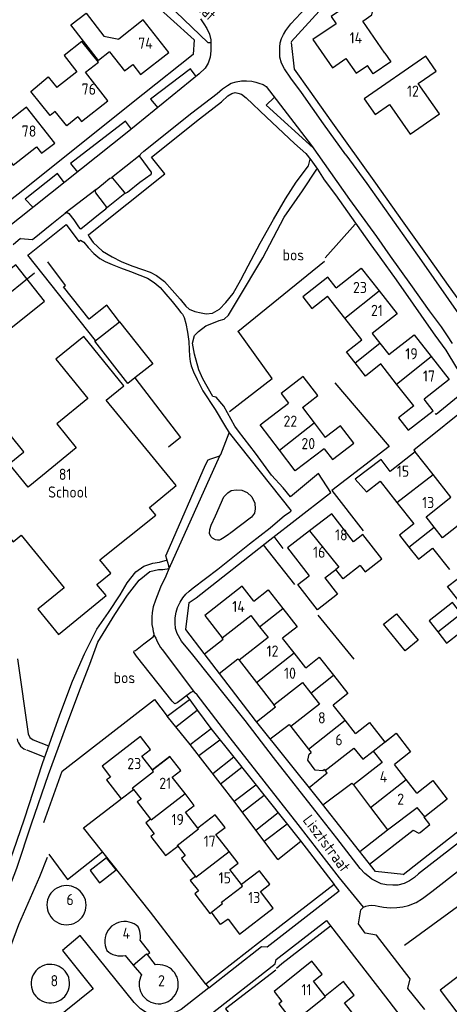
# Model space of a CAD drawing. Header units: metres. Extents: x 226218 to 240385, y 439369 to 449677.
# Tile 209 of 256: x 235102 to 235198, y 444626 to 444846. Entities that reach past the tile are written whole.
import ezdxf

# ---------------------------------------------------------------- set-up
doc = ezdxf.new("R2010")
doc.units = ezdxf.units.M
doc.header["$MEASUREMENT"] = 0
for name, color, linetype in [('DAKRAND', 4, 'Continuous'), ('DAKRAND-BYG', 4, 'Continuous'), ('FUNKTIEAAND', 253, 'Continuous'), ('HEG', 253, 'Continuous'), ('HEK', 253, 'Continuous'), ('HOOFDGEBOUW', 4, 'Continuous'), ('HUISNUMMER', 253, 'Continuous'), ('KANTVERH', 253, 'Continuous'), ('OVLIJNOBJ', 253, 'Continuous'), ('RASTER', 253, 'Continuous'), ('STRAATNAAM', 253, 'Continuous'), ('TUSSENMUUR', 253, 'Continuous')]:
    doc.layers.add(name, color=color, linetype=linetype)
doc.styles.get("Standard").update_dxf_attribs({"font": 'iso.shx'})

msp = doc.modelspace()

# ---------------------------------------------------------------- linework, layer by layer
at = {"layer": 'DAKRAND'}
for p, q in [((235120.92, 444842.3), (235124.25, 444841.64)), ((235125.65, 444636.89), (235127.48, 444634.74)), ((235132.41, 444634.78), (235130.61, 444637.1)), ((235127.48, 444634.74), (235129.31, 444632.57))]:
    msp.add_line(p, q, dxfattribs=at)
for points in [[(235178.7, 444845.64), (235180.73, 444847.04), (235181.28, 444849.17), (235179.88, 444851.18), (235178.39, 444851.29), (235171.63, 444846.64), (235172.73, 444845.04)], [(235183.65, 444838.46), (235184.97, 444836.54), (235181.05, 444833.84), (235179.73, 444835.75)], [(235115.06, 444824.23), (235112.62, 444822.25), (235110, 444825.42), (235108.89, 444824.52), (235104.63, 444829.91), (235108.49, 444833.18), (235110.41, 444830.83)], [(235178.1, 444724.02), (235174.29, 444721.06), (235172.67, 444723.14)], [(235202.04, 444718.05), (235199.93, 444716.39), (235197.65, 444719.29), (235199.75, 444720.95)], [(235170.17, 444678.46), (235169.8, 444678.18), (235168.07, 444678.26), (235166.42, 444680.53), (235166.73, 444681.84), (235167.21, 444682.23)], [(235148.63, 444644.99), (235146.97, 444643.82), (235144.96, 444646.6)], [(235130.61, 444637.1), (235131.15, 444637.58), (235128.99, 444640.29)]]:
    msp.add_lwpolyline(points, dxfattribs=at)
at = {"layer": 'DAKRAND-BYG'}
for points in [[(235127.84, 444765.94), (235126.29, 444764.71), (235118.86, 444774.11), (235124.39, 444778.48)], [(235124.39, 444778.48), (235131.82, 444769.08), (235127.84, 444765.94)], [(235186.21, 444713.25), (235191.05, 444707.33), (235188.17, 444704.97), (235183.33, 444710.89), (235186.21, 444713.25)], [(235119.92, 444653.15), (235123.63, 444656), (235121.52, 444658.74), (235117.81, 444655.9), (235119.92, 444653.15)]]:
    msp.add_lwpolyline(points, dxfattribs=at)
at = {"layer": 'HEG'}
msp.add_line((235150.82, 444776.33), (235170.17, 444791.99), dxfattribs=at)
for points in [[(235172.48, 444764.79), (235184.6, 444750.63), (235171.76, 444740.79), (235178.8, 444731.77)], [(235159.3, 444633.64), (235148.06, 444625), (235155.69, 444615.27)]]:
    msp.add_lwpolyline(points, dxfattribs=at)
at = {"layer": 'HEK'}
msp.add_line((235086.99, 444774.59), (235105.42, 444789.39), dxfattribs=at)
for points in [[(235124.39, 444778.48), (235121.59, 444782.17), (235117.6, 444779.03), (235111.92, 444786.28), (235112.32, 444786.58), (235108.41, 444791.84)], [(235127.84, 444765.94), (235138, 444752.63), (235135.36, 444750.43)], [(235188, 444639.17), (235216.87, 444660.29), (235220.55, 444654.56)]]:
    msp.add_lwpolyline(points, dxfattribs=at)
at = {"layer": 'HOOFDGEBOUW'}
for p, q in [((235183.65, 444838.46), (235178.7, 444845.64)), ((235114.86, 444834.32), (235110.41, 444830.83)), ((235121.8, 444827.84), (235116.78, 444834.22)), ((235174.67, 444779.28), (235170.83, 444784.16)), ((235182.38, 444785.35), (235186.4, 444780.25)), ((235186.4, 444780.25), (235180.82, 444775.85)), ((235178.47, 444774.46), (235174.67, 444779.28)), ((235180.82, 444775.85), (235182.52, 444773.7)), ((235182.52, 444773.7), (235184.52, 444771.15)), ((235193.96, 444770.73), (235198, 444765.6)), ((235186.26, 444764.56), (235182.73, 444769.05)), ((235121.39, 444760.99), (235125.34, 444764.19)), ((235190.09, 444759.71), (235186.26, 444764.56)), ((235198, 444765.6), (235192.38, 444761.18)), ((235131.97, 444748.06), (235121.39, 444760.99)), ((235165.21, 444759.33), (235167.85, 444755.88)), ((235167.85, 444755.88), (235170.34, 444752.63)), ((235170.23, 444721.25), (235172.67, 444723.14)), ((235153.69, 444712.83), (235155.67, 444710.31)), ((235155.67, 444710.31), (235157.55, 444707.9)), ((235163.39, 444704.48), (235160.81, 444707.77)), ((235165.97, 444701.19), (235163.39, 444704.48)), ((235165.22, 444697.91), (235167.11, 444695.5)), ((235167.11, 444695.5), (235169.04, 444693.04)), ((235174.75, 444689.46), (235172.11, 444692.83)), ((235177.08, 444686.49), (235174.75, 444689.46)), ((235166.6, 444683.01), (235167.21, 444682.23)), ((235181.05, 444682.51), (235183.01, 444680.02)), ((235188.4, 444676.21), (235185.77, 444679.56)), ((235190.77, 444673.18), (235188.4, 444676.21)), ((235134.66, 444659.2), (235137.4, 444661.32))]:
    msp.add_line(p, q, dxfattribs=at)
for points in [[(235122.17, 444838.81), (235119.68, 444836.87), (235113.51, 444844.78), (235116.92, 444847.43), (235120.92, 444842.3)], [(235135.37, 444838.61), (235129.7, 444845.89), (235124.25, 444841.64)], [(235172.73, 444845.04), (235167.58, 444841.5), (235171.93, 444835.19), (235174.95, 444837.27), (235177.2, 444834.01), (235179.73, 444835.75)], [(235116.78, 444834.22), (235119.68, 444836.5), (235116.02, 444841.11), (235112.01, 444837.95), (235114.86, 444834.32)], [(235122.17, 444838.81), (235125.51, 444834.53), (235127.35, 444835.97), (235129.1, 444833.72), (235135.37, 444838.61)], [(235195.1, 444834.48), (235192.77, 444837.84), (235179.04, 444828.29), (235181.46, 444824.81), (235184.63, 444827.01), (235189.25, 444820.37), (235195.8, 444824.93), (235191.1, 444831.7), (235195.1, 444834.48)], [(235115.06, 444824.23), (235115.88, 444823.19), (235121.8, 444827.84)], [(235109.92, 444818.37), (235103.62, 444826.44), (235095.5, 444820.11), (235100.66, 444813.49), (235105.87, 444817.56), (235107.01, 444816.1), (235109.92, 444818.37)], [(235172.78, 444786.06), (235178.36, 444790.46), (235182.38, 444785.35)], [(235172.78, 444786.06), (235170.91, 444788.44), (235165.3, 444784.03), (235167.35, 444781.42), (235170.83, 444784.16)], [(235125.34, 444764.19), (235116.43, 444775.18), (235110.18, 444770.12), (235117.33, 444761.3), (235110.38, 444755.67), (235114.75, 444750.28), (235107.19, 444744.15), (235103.97, 444741.55), (235099.77, 444746.73), (235102.96, 444749.32), (235103.04, 444749.38), (235097.19, 444756.61)], [(235184.52, 444771.15), (235190.14, 444775.58), (235193.96, 444770.73)], [(235176.99, 444769.3), (235175.05, 444771.76), (235178.47, 444774.46)], [(235182.73, 444769.05), (235179.31, 444766.35), (235176.99, 444769.3)], [(235165.21, 444759.33), (235168.67, 444761.98), (235165.43, 444766.21), (235160.49, 444762.42), (235162.14, 444760.28)], [(235160.1, 444749.78), (235155.78, 444755.41), (235162.14, 444760.28)], [(235190.09, 444759.71), (235186.67, 444757.01), (235188.86, 444754.22), (235194.41, 444758.59), (235192.38, 444761.18)], [(235170.11, 444750.11), (235171.96, 444747.69), (235176.73, 444751.34), (235173.74, 444755.24), (235170.34, 444752.63)], [(235170.11, 444750.11), (235163.64, 444745.15), (235160.1, 444749.78)], [(235194.4, 444744.37), (235190.41, 444749.43), (235184.85, 444745.04), (235182.77, 444747.69), (235177.01, 444743.3), (235179.54, 444740.47), (235182.56, 444742.85), (235186.33, 444738.07)], [(235086.08, 444747.19), (235100.69, 444729.33), (235102.45, 444730.77), (235112.04, 444719.05)], [(235112.04, 444719.05), (235107.73, 444715.52), (235106.18, 444714.25), (235110.78, 444708.63), (235121.38, 444717.29), (235119.35, 444719.77), (235122.45, 444722.3), (235120.01, 444725.29), (235132.54, 444735.25), (235131.1, 444737.01), (235137.04, 444741.86), (235131.97, 444748.06)], [(235194.67, 444732.58), (235192.83, 444734.92), (235198.39, 444739.3), (235194.4, 444744.37)], [(235186.33, 444738.07), (235190.09, 444733.29), (235186.91, 444730.78), (235189.01, 444728.13)], [(235176.61, 444729.32), (235171.76, 444735.58), (235166.83, 444731.76)], [(235202.05, 444734.56), (235196.53, 444730.22), (235194.67, 444732.58)], [(235166.83, 444731.76), (235161.89, 444727.94), (235166.72, 444721.72)], [(235178.1, 444724.02), (235179.2, 444722.61), (235182.94, 444725.51), (235178.72, 444730.96), (235176.61, 444729.32)], [(235189.01, 444728.13), (235191.11, 444725.45), (235194.25, 444727.92), (235198.03, 444723.13)], [(235170.23, 444721.25), (235173.08, 444717.58), (235168.57, 444714.08), (235164.18, 444719.75), (235166.72, 444721.72)], [(235154.41, 444716.07), (235151.8, 444719.39), (235143.41, 444712.82), (235147.32, 444707.83), (235153.69, 444712.83)], [(235154.41, 444716.07), (235157.59, 444718.56), (235160.86, 444714.38)], [(235200.64, 444713.31), (235198.73, 444715.77), (235193.5, 444711.69), (235195.45, 444709.19)], [(235160.86, 444714.38), (235164.05, 444710.3), (235160.81, 444707.77)], [(235195.45, 444709.19), (235197.4, 444706.69), (235200.42, 444709.05), (235204.19, 444704.22)], [(235157.55, 444707.9), (235151.07, 444702.83), (235154.96, 444697.86)], [(235165.97, 444701.19), (235168.99, 444703.56), (235172.18, 444699.49)], [(235172.18, 444699.49), (235175.39, 444695.4), (235172.11, 444692.83)], [(235154.96, 444697.86), (235158.84, 444692.91), (235165.22, 444697.91)], [(235169.04, 444693.04), (235162.66, 444688.04), (235166.6, 444683.01)], [(235177.08, 444686.49), (235180.19, 444688.92), (235183.6, 444684.58), (235186.13, 444686.56), (235186.14, 444686.54)], [(235135.64, 444681.37), (235131.73, 444678.35), (235129.35, 444681.43), (235131.3, 444682.94), (235129.08, 444685.8), (235120.49, 444679.16), (235122.35, 444676.75), (235121.51, 444676.1), (235124.77, 444671.87), (235127.54, 444674.01)], [(235186.14, 444686.54), (235189.39, 444682.4), (235185.77, 444679.56)], [(235170.17, 444678.46), (235170.34, 444678.24), (235176.72, 444683.24)], [(235176.72, 444683.24), (235178.69, 444680.73), (235181.02, 444682.56), (235181.05, 444682.51)], [(235139.02, 444673.05), (235136.17, 444676.74), (235138.07, 444678.22), (235135.64, 444681.37)], [(235183.01, 444680.02), (235176.61, 444675), (235180.42, 444669.97)], [(235190.77, 444673.18), (235194.32, 444675.96), (235197.57, 444671.82), (235192.53, 444667.87), (235190.88, 444669.97)], [(235127.54, 444674.01), (235129.21, 444671.85), (235128.37, 444671.2), (235131.35, 444667.34)], [(235141.87, 444665.32), (235139.12, 444668.88), (235141.08, 444670.39), (235139.02, 444673.05)], [(235180.42, 444669.97), (235184.22, 444664.93), (235190.88, 444669.97)], [(235131.35, 444667.34), (235130.27, 444666.5), (235132.16, 444664.06), (235131.37, 444663.45), (235134.66, 444659.2)], [(235148.85, 444660.14), (235145.93, 444663.91), (235147.97, 444665.49), (235145.77, 444668.34), (235141.87, 444665.32)], [(235137.4, 444661.32), (235139.03, 444659.22), (235138.21, 444658.59), (235141.33, 444654.54)], [(235151.61, 444652.72), (235149.02, 444656.07), (235150.88, 444657.51), (235148.85, 444660.14)], [(235141.33, 444654.54), (235140.2, 444653.65), (235142.02, 444651.3), (235141.18, 444650.65), (235144.56, 444646.28), (235144.96, 444646.6)], [(235158.71, 444647.49), (235155.84, 444651.21), (235157.95, 444652.84), (235155.63, 444655.83), (235151.61, 444652.72)], [(235116.31, 444650.35), (235115.99, 444650.82), (235115.62, 444651.24), (235115.19, 444651.62), (235114.72, 444651.93), (235114.21, 444652.18), (235113.67, 444652.37), (235113.12, 444652.48), (235112.55, 444652.52), (235111.98, 444652.48), (235111.43, 444652.37), (235110.89, 444652.19), (235110.38, 444651.94), (235109.9, 444651.63), (235109.48, 444651.26), (235109.1, 444650.84), (235108.78, 444650.37), (235108.52, 444649.86), (235108.34, 444649.32), (235108.22, 444648.77), (235108.18, 444648.2), (235108.21, 444647.64), (235108.31, 444647.08), (235108.49, 444646.54), (235108.73, 444646.03), (235109.04, 444645.55)], [(235109.04, 444645.55), (235109.41, 444645.1), (235109.83, 444644.71), (235110.31, 444644.38), (235110.82, 444644.11), (235111.36, 444643.92), (235111.93, 444643.79), (235112.51, 444643.75), (235113.09, 444643.78), (235113.65, 444643.88), (235114.2, 444644.06), (235114.73, 444644.32), (235115.21, 444644.64), (235115.64, 444645.02), (235116.03, 444645.45), (235116.35, 444645.93), (235116.6, 444646.45), (235116.79, 444647), (235116.9, 444647.57), (235116.93, 444648.15), (235116.89, 444648.72), (235116.77, 444649.29), (235116.58, 444649.83), (235116.31, 444650.35)], [(235148.63, 444644.99), (235151.2, 444641.67), (235158.71, 444647.49)], [(235219.66, 444647.18), (235195.95, 444629.11), (235206.62, 444615.1), (235217.65, 444623.51), (235222.09, 444617.68), (235228.22, 444622.36), (235223.79, 444628.18), (235230.03, 444632.94), (235235.8, 444625.36), (235242.08, 444630.15)], [(235128.58, 444643.26), (235128.13, 444643.64), (235127.63, 444643.95), (235127.09, 444644.2), (235126.52, 444644.37), (235125.93, 444644.47), (235125.34, 444644.48), (235124.75, 444644.42), (235124.18, 444644.28), (235123.63, 444644.06), (235123.11, 444643.77), (235122.63, 444643.42), (235122.21, 444643), (235121.84, 444642.53), (235121.55, 444642.02), (235121.32, 444641.48), (235121.16, 444640.9), (235121.09, 444640.32), (235121.09, 444639.72), (235121.17, 444639.14), (235121.33, 444638.57), (235121.57, 444638.02)], [(235128.99, 444640.29), (235129.06, 444640.79), (235129.08, 444641.3), (235129.04, 444641.81), (235128.95, 444642.31), (235128.79, 444642.79), (235128.58, 444643.26)], [(235121.57, 444638.02), (235121.99, 444637.66), (235122.45, 444637.36), (235122.94, 444637.12), (235123.47, 444636.94), (235124.01, 444636.82), (235124.56, 444636.78), (235125.11, 444636.8), (235125.65, 444636.89)], [(235112.23, 444633.41), (235111.84, 444633.81), (235111.4, 444634.16), (235110.91, 444634.45), (235110.39, 444634.67), (235109.85, 444634.83), (235109.29, 444634.91), (235108.73, 444634.91), (235108.17, 444634.85), (235107.62, 444634.71), (235107.1, 444634.5), (235106.61, 444634.22), (235106.15, 444633.89), (235105.75, 444633.49), (235105.4, 444633.05), (235105.11, 444632.56), (235104.89, 444632.04), (235104.74, 444631.5), (235104.66, 444630.94), (235104.66, 444630.38), (235104.72, 444629.82), (235104.86, 444629.27), (235105.08, 444628.75), (235105.35, 444628.26), (235105.69, 444627.8), (235106.09, 444627.4), (235106.53, 444627.06)], [(235137, 444632.53), (235136.72, 444632.99), (235136.37, 444633.42), (235135.98, 444633.8), (235135.55, 444634.13), (235135.07, 444634.4), (235134.57, 444634.61), (235134.04, 444634.75), (235133.5, 444634.83), (235132.95, 444634.84), (235132.41, 444634.78)], [(235170.34, 444627.78), (235167.71, 444631.14), (235169.64, 444632.7), (235167.36, 444635.63), (235158.92, 444628.82), (235160.64, 444626.62), (235159.93, 444626.06), (235163.23, 444621.84), (235166.07, 444624.13)], [(235106.53, 444627.06), (235107.02, 444626.77), (235107.54, 444626.55), (235108.08, 444626.4), (235108.63, 444626.32), (235109.2, 444626.31), (235109.76, 444626.38), (235110.3, 444626.52), (235110.82, 444626.73), (235111.31, 444627), (235111.76, 444627.34), (235112.17, 444627.73), (235112.51, 444628.18), (235112.8, 444628.66), (235113.02, 444629.18), (235113.17, 444629.72), (235113.25, 444630.28), (235113.26, 444630.84), (235113.19, 444631.4), (235113.05, 444631.94), (235112.84, 444632.47), (235112.57, 444632.96), (235112.23, 444633.41)], [(235129.31, 444632.57), (235129.08, 444632.08), (235128.92, 444631.56), (235128.81, 444631.02), (235128.78, 444630.47), (235128.81, 444629.93), (235128.92, 444629.39), (235129.08, 444628.87), (235129.32, 444628.38), (235129.61, 444627.91)], [(235129.61, 444627.91), (235129.97, 444627.47), (235130.39, 444627.09), (235130.86, 444626.75), (235131.36, 444626.49), (235131.89, 444626.29), (235132.45, 444626.16), (235133.02, 444626.1), (235133.59, 444626.12), (235134.15, 444626.22), (235134.7, 444626.38), (235135.22, 444626.62), (235135.7, 444626.92), (235136.14, 444627.28), (235136.53, 444627.7), (235136.86, 444628.17), (235137.13, 444628.67), (235137.33, 444629.21), (235137.46, 444629.76), (235137.52, 444630.33), (235137.5, 444630.9), (235137.4, 444631.46), (235137.24, 444632.01), (235137, 444632.53)], [(235177.3, 444622.89), (235174.64, 444626.29), (235176.79, 444628.03), (235174.42, 444631.07), (235170.34, 444627.78)]]:
    msp.add_lwpolyline(points, dxfattribs=at)
at = {"layer": 'KANTVERH'}
for p, q in [((235121.47, 444803.93), (235125.61, 444807.22)), ((235102.3, 444797.07), (235100.64, 444795.64)), ((235102.3, 444797.07), (235104.99, 444796.85)), ((235135.49, 444723.31), (235146.81, 444748.52)), ((235158.82, 444730.46), (235160.84, 444727.79)), ((235136.95, 444687.96), (235141.76, 444691.69)), ((235140.14, 444684.06), (235144.84, 444687.58)), ((235105.11, 444685.07), (235108.52, 444683.73)), ((235142.07, 444681.58), (235146.82, 444685.1)), ((235103.63, 444682.81), (235107.55, 444681.26)), ((235145.21, 444677.53), (235149.88, 444681.28)), ((235146.97, 444675.26), (235151.73, 444678.95)), ((235150.01, 444671.33), (235154.84, 444675.03)), ((235151.81, 444668.94), (235156.72, 444672.67)), ((235154.86, 444664.88), (235159.8, 444668.8)), ((235156.7, 444662.41), (235161.79, 444666.3)), ((235178.02, 444660.12), (235184.22, 444664.93)), ((235159.76, 444658.33), (235164.87, 444662.43))]:
    msp.add_line(p, q, dxfattribs=at)
for points in [[(235162.69, 444840.99), (235181.44, 444861.64), (235196.21, 444878.23), (235204.82, 444887.66), (235208.76, 444887.9), (235210.02, 444886.08)], [(235174.93, 444815.76), (235169.96, 444822.68), (235165.02, 444829.67), (235162.67, 444832.86), (235161.24, 444835), (235160.58, 444836.22), (235160.22, 444837.61), (235160.15, 444838.92), (235160.16, 444839.85), (235160.25, 444840.78), (235160.55, 444841.77), (235161.01, 444842.62), (235161.53, 444843.55), (235162.16, 444844.42), (235162.65, 444845.04), (235164.88, 444847.45), (235171.63, 444854.72), (235179.62, 444863.61), (235188.52, 444873.58), (235195.67, 444881.49), (235198.54, 444884.72)], [(235130.48, 444851.04), (235141.03, 444841.42), (235140.87, 444838.21), (235129.58, 444829.22), (235101.8, 444806.94), (235083.25, 444792.51), (235069.29, 444781.37), (235065.84, 444781.71), (235051.57, 444799.7), (235030.93, 444825.65), (235037.19, 444830.81)], [(235135.16, 444849.45), (235144.09, 444840.88), (235144.78, 444840.86)], [(235142.46, 444846.11), (235143.24, 444845), (235143.92, 444843.98), (235144.48, 444842.7), (235144.75, 444841.49), (235144.81, 444840.16), (235144.76, 444839.01), (235144.61, 444837.6), (235144.16, 444836.25), (235143.49, 444835.09), (235142.19, 444833.84), (235126.12, 444820.72), (235102.04, 444801.63), (235071.26, 444777.17), (235070.23, 444776.28), (235068.56, 444775.43), (235067.32, 444775.04), (235066.13, 444774.72), (235064.8, 444774.83), (235063.57, 444775.1), (235062.34, 444775.48), (235061.35, 444776.06), (235060.22, 444777), (235046.9, 444793.76)], [(235162.75, 444840.85), (235163.4, 444834.87), (235166.86, 444829.99), (235171.55, 444823.38), (235181.55, 444809.41), (235187.52, 444800.99), (235193.45, 444792.7), (235197.77, 444786.57)], [(235141.52, 444833.3), (235140.21, 444835.01), (235131.33, 444828.18), (235132.93, 444826.28)], [(235128.98, 444815.72), (235129.12, 444815.95), (235129.86, 444816.57), (235140.57, 444825.12), (235146.16, 444829.46), (235147.36, 444830.49), (235148.52, 444831.25), (235149.35, 444831.75), (235150.4, 444832.1), (235151.62, 444832.32), (235152.78, 444832.31), (235153.94, 444832.24), (235154.85, 444832.01), (235155.52, 444831.77), (235156.45, 444831.51), (235157.13, 444831.05), (235167.22, 444817.87), (235175.74, 444805.78), (235181.74, 444797.51), (235184.81, 444793.12), (235189.37, 444786.76), (235193.53, 444780.92), (235196.18, 444777.3), (235197.52, 444775.33), (235198.64, 444773.62)], [(235147.13, 444827.61), (235148.61, 444828.92), (235149.5, 444829.45), (235150.21, 444829.67), (235150.83, 444829.55), (235151.62, 444829.35), (235152.66, 444828.52), (235157.2, 444824.17)], [(235167.6, 444817.33), (235157.14, 444826.86), (235158.89, 444828.6)], [(235117.4, 444797.89), (235117.56, 444798), (235134.51, 444811.51), (235131.52, 444815.25), (235142.25, 444823.8), (235147.13, 444827.61)], [(235157.2, 444824.17), (235163.46, 444818.3), (235165.98, 444816.07), (235167.08, 444814.64), (235168.61, 444812.53), (235170.09, 444810.2), (235172.58, 444806.8), (235176.15, 444801.76), (235180.51, 444795.63), (235182.52, 444792.89), (235186.12, 444787.84), (235189.92, 444782.43), (235193.35, 444777.49), (235194.78, 444775.5), (235197.23, 444772.11), (235199.6, 444768.2), (235202.45, 444763.76), (235195.05, 444757.76), (235194.88, 444758)], [(235127.09, 444821.51), (235125.73, 444823.26), (235113.49, 444813.85), (235115.01, 444811.91)], [(235117.4, 444797.89), (235117.61, 444797.41), (235118.51, 444796.15), (235120.58, 444794.23), (235122.78, 444792.97), (235124.75, 444791.96), (235127.18, 444791), (235129.49, 444790.18), (235131.21, 444789.54), (235132.68, 444788.79), (235134.45, 444787.47), (235136.16, 444785.53), (235137.92, 444783.53), (235139.18, 444781.93), (235139.91, 444781.3), (235141.18, 444780.75), (235142.59, 444780.43), (235143.72, 444780.22), (235145.19, 444780.4), (235146.68, 444781.32), (235148.16, 444782.81), (235149.8, 444784.77), (235151.47, 444787.87), (235153.14, 444790.97), (235155.82, 444796.04), (235158.79, 444801.28), (235161.44, 444805.95), (235163.86, 444809.64), (235166.55, 444813.32), (235166.97, 444814.78)], [(235122.59, 444810.66), (235122.81, 444810.52), (235124.3, 444808.78), (235125.36, 444807.46), (235125.5, 444807.24), (235125.72, 444807.21), (235126.15, 444807.43), (235128.92, 444809.69), (235131.48, 444811.48), (235131.54, 444811.65), (235131.52, 444811.88), (235131.24, 444812.3), (235129.23, 444815.04), (235128.86, 444815.5), (235128.98, 444815.72), (235122.59, 444810.66)], [(235174.92, 444815.77), (235179.62, 444809.37), (235191.83, 444792.09), (235200.56, 444779.52), (235201.85, 444777.44), (235202.41, 444776.78), (235203.45, 444776.04), (235204.83, 444775.17), (235206.43, 444774.48), (235208.21, 444774.26), (235209.32, 444774.34), (235210.79, 444774.55), (235212.07, 444774.99), (235213.18, 444775.6), (235214.04, 444776.41), (235225.54, 444788.79)], [(235147.71, 444759.62), (235145.95, 444761.65), (235145.21, 444761.8), (235143.01, 444765.73), (235142.13, 444767.72), (235141.14, 444771.21), (235140.71, 444773.71), (235141.1, 444775.37), (235142.01, 444776.33), (235143.64, 444777.56), (235145.34, 444778.25), (235146.62, 444778.75), (235147.73, 444779.08), (235148.73, 444779.91), (235150.71, 444783.32), (235156.36, 444792.75), (235161.12, 444801.82), (235165.25, 444807.72), (235168.47, 444812.59)], [(235112.06, 444809.57), (235110.52, 444811.56), (235103.37, 444805.85), (235105.08, 444804.04)], [(235119.19, 444808.01), (235120.82, 444809.35), (235122.24, 444810.52), (235122.59, 444810.66)], [(235115.23, 444799.69), (235115.54, 444799.29), (235115.74, 444799.26), (235120.1, 444802.73), (235121.36, 444803.68), (235121.47, 444803.91), (235121.48, 444804.16), (235121.03, 444804.76), (235119.1, 444807.27), (235118.93, 444807.7), (235119.19, 444808.01), (235112.23, 444802.75)], [(235104.99, 444796.85), (235109.26, 444800.32), (235112.23, 444802.75), (235112.71, 444802.89), (235113.05, 444802.69), (235114.17, 444801.26), (235115.23, 444799.69)], [(235119.05, 444774.27), (235103.9, 444793.32), (235112.52, 444800.2), (235115.31, 444796.41), (235115.71, 444796.69)], [(235115.71, 444796.69), (235116.44, 444796.23), (235117.39, 444795.09), (235118.63, 444793.74), (235120.03, 444792.6), (235121.19, 444791.96), (235122.79, 444791.27), (235124.6, 444790.54), (235126.85, 444789.7), (235128.94, 444788.91), (235130.63, 444788.22), (235132.1, 444787.24), (235133.44, 444786.12), (235134.7, 444784.61), (235136.16, 444783.01), (235137.33, 444781.47), (235138.06, 444780.56), (235138.48, 444780.16), (235138.84, 444779.39), (235139.2, 444778.08), (235139.6, 444776.15), (235139.84, 444774.03), (235139.93, 444772.27), (235140, 444770.8), (235140.16, 444769.58), (235140.41, 444768.61), (235140.9, 444767.28), (235141.74, 444765.57), (235143.01, 444763.04)], [(235107.65, 444783.09), (235101.28, 444791.17), (235084.28, 444777.83), (235090.74, 444769.6), (235107.65, 444783.09)], [(235197.77, 444786.57), (235203.61, 444778.44), (235207.57, 444777.61), (235209.17, 444779.12)], [(235143.01, 444763.04), (235145.75, 444758.88), (235147.81, 444755.38), (235148.9, 444753.64), (235162.74, 444736.23), (235162.48, 444735.98)], [(235187.76, 444655.02), (235181.51, 444655.67), (235168.9, 444671.71), (235154.72, 444689.4), (235143.29, 444704.35), (235139.18, 444709.74), (235139.92, 444715.73), (235141.48, 444716.82), (235157.92, 444729.77), (235170.61, 444739.55), (235171.56, 444740.36), (235168.82, 444744.55), (235162.54, 444739.38), (235160.95, 444741.4), (235158.34, 444744.23), (235154.74, 444749.11), (235150.94, 444754.02), (235150.13, 444755.18), (235147.71, 444759.62)], [(235187.73, 444655.02), (235195.72, 444661.34), (235208.19, 444671.07), (235218.89, 444679.77), (235228.28, 444687.01), (235228.64, 444689.44), (235224.22, 444703.5), (235222.07, 444709.32), (235217.64, 444722.42), (235215.64, 444728.66), (235210.96, 444742.61), (235209.26, 444747.98), (235208.3, 444751.22), (235207.11, 444754.54), (235206.28, 444756.22), (235204.92, 444759.09), (235204, 444760.98), (235190.08, 444749.82), (235190.41, 444749.43)], [(235131.9, 444709.86), (235131.69, 444710.86), (235131.7, 444711.68), (235131.7, 444712.53), (235131.74, 444713.43), (235132.01, 444714.85), (235132.53, 444716.37), (235133.64, 444719.22), (235134.82, 444721.7), (235135.49, 444723.31), (235135.41, 444723.96), (235134.73, 444726.15), (235135.07, 444726.85), (235143.62, 444746.53), (235144.19, 444747.6), (235144.76, 444747.82), (235146.78, 444748.48), (235147.01, 444748.79), (235148.9, 444753.64)], [(235148.84, 444731.05), (235148.3, 444730.63), (235147.73, 444730.26), (235147.05, 444729.85), (235146.71, 444729.71), (235146.25, 444729.68), (235145.8, 444729.77), (235145.15, 444730.09), (235144.76, 444730.52), (235144.51, 444731.2), (235144.58, 444732.05), (235144.84, 444733.01), (235145.8, 444735.1), (235147.68, 444739.38), (235148.17, 444739.91), (235148.54, 444740.22), (235149.33, 444740.75), (235150.44, 444740.94), (235151.69, 444740.81), (235152.87, 444740.32), (235153.94, 444739.35), (235154.6, 444737.93), (235154.67, 444736.68), (235154.52, 444735.69), (235153.83, 444734.82), (235148.96, 444731.1)], [(235152.48, 444689.36), (235140.74, 444704.09), (235138.27, 444707.09), (235137.24, 444708.85), (235136.92, 444709.93), (235136.79, 444711.12), (235136.8, 444712.34), (235137.01, 444713.61), (235137.33, 444714.65), (235137.91, 444715.81), (235138.54, 444716.77), (235139.17, 444717.58), (235139.91, 444718.31), (235140.86, 444719.06), (235146.33, 444723.2), (235153.38, 444728.85), (235158.06, 444732.43), (235161.26, 444735.2), (235162.48, 444735.98)], [(235103.15, 444667.39), (235107.23, 444679.81), (235111.1, 444690.62), (235113.92, 444698.18), (235116.56, 444704.3), (235119.33, 444709.76), (235121.92, 444713.53), (235124.53, 444717.5), (235126.12, 444720.17), (235128.07, 444722.59), (235129.8, 444723.9), (235131.82, 444724.56), (235133.32, 444724.77), (235135.1, 444725.25)], [(235104.72, 444666.27), (235108.54, 444677.34), (235112.35, 444687.69), (235115.52, 444696.21), (235117.78, 444701.99), (235119.56, 444706.87), (235123.36, 444713.09), (235126.2, 444717.4), (235128.78, 444720.74), (235131.15, 444722.7), (235133.08, 444723.1), (235134.07, 444723.09), (235135.49, 444723.31)], [(235192.56, 444624.82), (235188.73, 444629.5), (235189.29, 444631.7), (235181.74, 444641.43), (235179.2, 444641.91), (235177.75, 444643.99), (235178.26, 444647.12), (235178.89, 444647.66), (235173.52, 444654.25), (235164.26, 444666.17), (235149.11, 444685.55), (235141.7, 444695.1), (235141.16, 444695.65), (235140.97, 444695.82), (235140.77, 444695.85), (235140.31, 444695.63), (235137.26, 444693.31), (235136.78, 444693.11), (235136.5, 444693.31), (235136.13, 444693.71), (235128.22, 444703.73), (235127.58, 444704.67), (235127.69, 444704.98), (235127.98, 444705.06), (235129.83, 444706.52), (235131.89, 444708.05), (235132.12, 444708.42), (235132.12, 444708.7), (235132.01, 444709.21), (235131.9, 444709.86)], [(235132.11, 444708.4), (235132.48, 444707.79), (235132.78, 444707.03), (235133.14, 444706.34), (235133.51, 444705.69), (235133.9, 444705.23), (235141.13, 444695.68)], [(235143.34, 444704.28), (235147.55, 444707.57), (235147.32, 444707.83)], [(235101.62, 444703.16), (235104.04, 444686.43), (235104.41, 444685.62), (235105.11, 444685.07)], [(235146.67, 444699.92), (235150.8, 444703.16), (235151.07, 444702.83)], [(235159.77, 444658.32), (235150.24, 444671.04), (235140.2, 444683.99), (235135, 444690.36), (235140.04, 444694.06)], [(235139.38, 444694.92), (235140.07, 444694.02), (235141.83, 444691.59), (235144.79, 444687.63), (235149.91, 444681.23), (235164.82, 444662.49), (235172.34, 444652.73), (235155.85, 444640.01)], [(235154.95, 444689.12), (235159.22, 444692.45), (235158.84, 444692.91)], [(235205.68, 444666.39), (235191.16, 444655.12), (235190.22, 444654.34), (235189.14, 444653.56), (235187.91, 444652.95), (235186.55, 444652.62), (235185.42, 444652.58), (235184.03, 444652.67), (235182.79, 444652.91), (235181.8, 444653.43), (235180.7, 444653.95), (235179.8, 444654.72), (235179.16, 444655.18), (235178.15, 444656.35), (235172.92, 444663.09), (235168.84, 444668.34), (235158.8, 444681.09), (235152.45, 444689.36), (235152.48, 444689.36)], [(235158, 444685.3), (235162.28, 444688.49), (235162.66, 444688.04)], [(235101.52, 444685.29), (235101.64, 444684.85), (235101.81, 444684.42), (235102.04, 444684.03), (235102.32, 444683.67), (235102.66, 444683.36), (235103.03, 444683.09), (235103.43, 444682.89)], [(235166.7, 444674.45), (235170.76, 444677.66), (235170.34, 444678.24)], [(235169.79, 444670.58), (235176.28, 444675.42), (235176.61, 444675)], [(235079.52, 444621.58), (235080.91, 444620.62), (235081.58, 444620.22), (235082.25, 444620), (235082.84, 444619.99), (235083.4, 444620.12), (235084.19, 444620.99), (235087.03, 444626.86), (235091.15, 444635.68), (235094.99, 444645.09), (235097.77, 444652.05), (235100.69, 444660.04), (235103.15, 444667.39)], [(235180.22, 444657.32), (235189.98, 444664.9), (235191.25, 444664.21), (235191.54, 444664.38), (235193.68, 444666.17), (235192.38, 444667.77), (235192.53, 444667.87)], [(235057.12, 444559.29), (235059.49, 444564.42), (235062.29, 444569.55), (235066.37, 444577.95), (235070.55, 444585.8), (235074.04, 444592.83), (235077.42, 444600.37), (235081.14, 444609.61), (235086.35, 444621.41), (235091.75, 444633.42), (235097.08, 444645.08), (235101.46, 444656.42), (235104.72, 444666.27)], [(235178.89, 444647.66), (235179.4, 444647.93), (235180.02, 444648.07), (235180.67, 444648.12), (235181.49, 444648.05), (235182.17, 444647.91), (235183.3, 444647.67), (235184.8, 444647.57), (235186.33, 444647.61), (235187.66, 444647.74), (235188.94, 444648.07), (235190.59, 444648.7), (235192.07, 444649.59), (235194.12, 444651.16), (235206.28, 444660.66)], [(235144.31, 444629.67), (235156.12, 444638.88), (235157.36, 444638.83), (235173.44, 444651.3), (235172.34, 444652.73)], [(235159.17, 444635.02), (235159.4, 444636.03), (235170.6, 444644.7), (235171.51, 444643.51)], [(235159.44, 444634.03), (235160.61, 444635.07), (235171.51, 444643.51), (235183.76, 444627.65), (235193.79, 444614.53), (235200.2, 444606.79), (235204.28, 444601.43), (235206.86, 444598.2)], [(235143.67, 444630.5), (235144.31, 444629.67), (235138.18, 444624.83), (235136.94, 444624.24), (235134.81, 444623.8), (235133.27, 444623.72), (235131.8, 444623.79), (235130.34, 444624.16), (235129.09, 444624.97), (235127.68, 444626.37), (235115.64, 444641.35), (235111.65, 444638), (235118.52, 444629.45), (235109.38, 444622.09), (235113.45, 444617.12), (235110.66, 444604.53)], [(235140.28, 444620.2), (235141.82, 444621.55), (235142.99, 444622.41), (235144.45, 444623.56), (235159.17, 444635.02)]]:
    msp.add_lwpolyline(points, dxfattribs=at)
at = {"layer": 'OVLIJNOBJ'}
for p, q in [((235170.32, 444792.73), (235176.98, 444800.25)), ((235132.23, 444694.09), (235135.02, 444690.38))]:
    msp.add_line(p, q, dxfattribs=at)
for points in [[(235148.94, 444758.4), (235158.5, 444765.8), (235150.9, 444776.38)], [(235092.58, 444621.25), (235097.56, 444632.09), (235101.95, 444643.82), (235106.62, 444654.54), (235108.33, 444658.82)]]:
    msp.add_lwpolyline(points, dxfattribs=at)
at = {"layer": 'RASTER'}
for p, q in [((235156.47, 444728.62), (235163.48, 444719.78)), ((235168.68, 444712.93), (235176.68, 444703.06))]:
    msp.add_line(p, q, dxfattribs=at)
for points in [[(235107.47, 444666.59), (235111.6, 444678.04), (235132.23, 444694.09)], [(235155.85, 444640.01), (235143.67, 444630.5), (235131.34, 444646.54), (235116.32, 444665.43), (235124.68, 444671.83)], [(235108.62, 444659.5), (235112.78, 444653.83), (235120.58, 444660.07)]]:
    msp.add_lwpolyline(points, dxfattribs=at)
at = {"layer": 'TUSSENMUUR'}
for p, q in [((235174.67, 444779.28), (235182.38, 444785.35)), ((235176.99, 444769.3), (235182.52, 444773.7)), ((235186.26, 444764.56), (235193.96, 444770.73)), ((235160.1, 444749.78), (235167.85, 444755.88)), ((235186.33, 444738.07), (235194.4, 444744.37)), ((235189.01, 444728.13), (235194.67, 444732.58)), ((235155.67, 444710.31), (235160.86, 444714.38)), ((235195.45, 444709.19), (235200.64, 444713.31)), ((235154.96, 444697.86), (235163.39, 444704.48)), ((235167.11, 444695.5), (235172.18, 444699.49)), ((235166.6, 444683.01), (235174.75, 444689.46)), ((235181.05, 444682.51), (235186.14, 444686.54)), ((235180.42, 444669.97), (235188.4, 444676.21)), ((235144.96, 444646.6), (235147.39, 444648.48)), ((235127.48, 444634.74), (235130.45, 444637.28)), ((235130.45, 444637.28), (235130.61, 444637.1))]:
    msp.add_line(p, q, dxfattribs=at)
for points in [[(235166.83, 444731.76), (235173.36, 444723.67), (235172.67, 444723.14)], [(235127.54, 444674.01), (235127.27, 444674.35), (235131.99, 444678), (235131.73, 444678.34), (235135.64, 444681.37)], [(235131.35, 444667.34), (235131.45, 444667.2), (235139.02, 444673.05)], [(235137.4, 444661.32), (235137.27, 444661.49), (235142, 444665.15), (235141.87, 444665.32)], [(235141.33, 444654.54), (235141.44, 444654.41), (235148.85, 444660.14)], [(235147.39, 444648.48), (235147.16, 444648.78), (235151.85, 444652.41), (235151.61, 444652.72)], [(235166.07, 444624.13), (235166.02, 444624.19), (235170.39, 444627.72), (235170.34, 444627.78)]]:
    msp.add_lwpolyline(points, dxfattribs=at)

# ---------------------------------------------------------------- texts
at = {"layer": 'FUNKTIEAAND'}
for s, p in [('bos', (235160.8, 444792.17)), ('School', (235108.45, 444739.18)), ('bos', (235123.09, 444697.72))]:
    msp.add_text(s, height=2.5, dxfattribs=at).set_placement(p)
at = {"layer": 'HUISNUMMER'}
for s, p in [('14', (235175.76, 444840.65)), ('74', (235128.56, 444839.46)), ('76', (235115.94, 444829.2)), ('12', (235188.57, 444828.75)), ('78', (235102.56, 444819.82)), ('23', (235176.52, 444784.87)), ('21', (235180.54, 444779.76)), ('19', (235188.18, 444770.08)), ('17', (235192.13, 444765.1)), ('22', (235161, 444755)), ('20', (235165, 444750)), ('81', (235110.84, 444743.14)), ('15', (235186.3, 444743.83)), ('13', (235191.95, 444736.83)), ('18', (235172.5, 444729.62)), ('16', (235167.6, 444725.75)), ('14', (235149.56, 444713.61)), ('12', (235157.23, 444703.65)), ('10', (235161.12, 444698.7)), ('8', (235168.71, 444688.74)), ('6', (235172.56, 444683.84)), ('23', (235126.13, 444678.51)), ('21', (235133.27, 444674.11)), ('4', (235182.48, 444675.58)), ('2', (235186.38, 444670.56)), ('19', (235136, 444666)), ('17', (235143.18, 444661.18)), ('15', (235146.51, 444653)), ('6', (235112.55, 444648.13)), ('13', (235153.12, 444648.58)), ('4', (235125.08, 444640.63)), ('8', (235109, 444630)), ('2', (235133, 444630)), ('11', (235165, 444628))]:
    msp.add_text(s, height=2.5, dxfattribs=at).set_placement(p)
at = {"layer": 'STRAATNAAM'}
for s, rotation, p in [('Delstraat', 317.8381, (235135.07, 444854.09)), ('Lisztstraat', 306.9157, (235165.17, 444667.11))]:
    msp.add_text(s, height=2.5, rotation=rotation, dxfattribs=at).set_placement(p)

doc.saveas('drawing.dxf')
